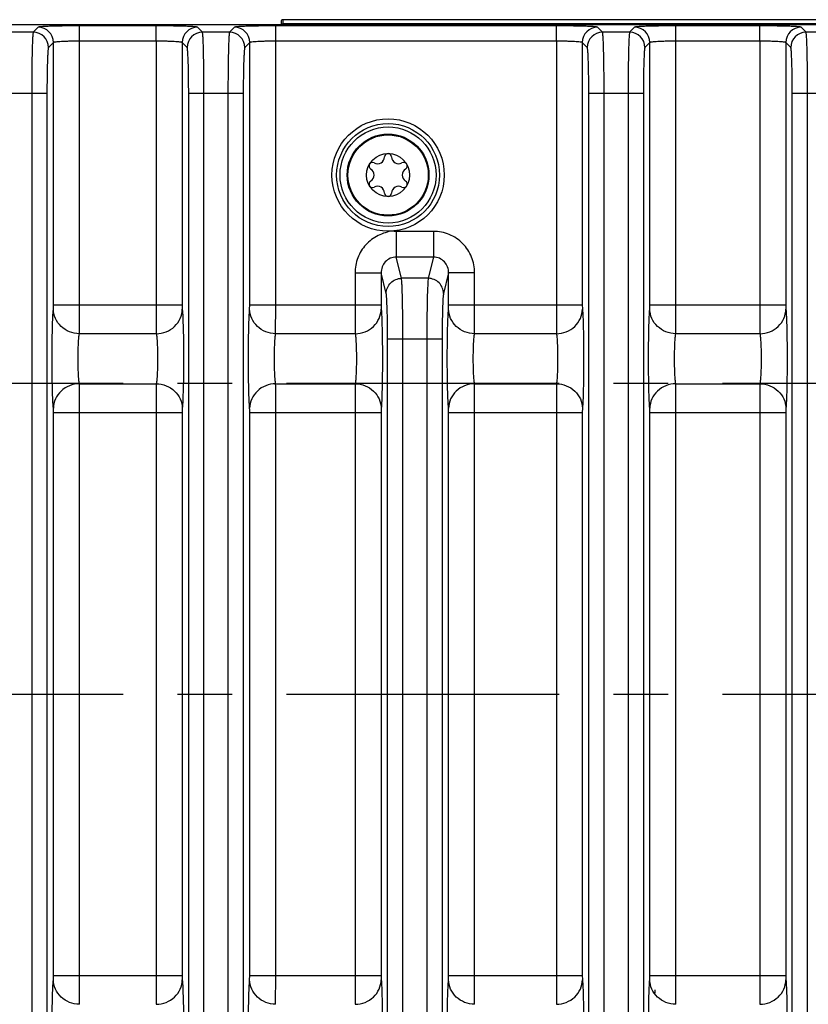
# Model space of a CAD drawing. Header units: inches. Extents: x 0 to 34, y 0 to 22.
# Tile 99 of 179: x 14.9 to 16.9, y 4 to 6.5. Entities that reach past the tile are written whole.
import ezdxf

# ---------------------------------------------------------------- set-up
doc = ezdxf.new("R2010")
doc.units = ezdxf.units.IN
doc.header["$LTSCALE"] = 1.87
doc.header["$MEASUREMENT"] = 0
doc.linetypes.add('CENTER', pattern=[0.6, 0.375, -0.075, 0.075, -0.075])
doc.layers.get('0').update_dxf_attribs({"linetype": 'CONTINUOUS'})
for name, color, linetype in [('02___PRT_ALL_AXES', 7, 'CONTINUOUS'), ('COSMETIC', 7, 'CONTINUOUS'), ('DIMENSIONS', 7, 'CONTINUOUS'), ('ECAD_733574_01_39_GP_TDSON_8_0_', 7, 'CONTINUOUS')]:
    doc.layers.add(name, color=color, linetype=linetype)
doc.styles.get("Standard").update_dxf_attribs({"font": 'txt', "width": 0.8})
doc.dimstyles.new('DIMSTYLE_2', dxfattribs={"dimtxt": 0.125, "dimasz": 0.18, "dimexe": 0.125, "dimexo": 0.0625, "dimgap": 0.0625, "dimtad": 0, "dimtih": 1, "dimtoh": 1, "dimzin": 4, "dimdsep": 46, "dimtxsty": 'STANDARD', "dimblk": '_FILLED', "dimblk1": '_FILLED', "dimblk2": '_FILLED', "dimcen": 0.09, "dimadec": 0, "dimazin": 0, "dimtp": 0.01, "dimtm": 0.01, "dimtfac": 1, "dimtofl": 0, "dimtmove": 0, "dimatfit": 3, "dimldrblk": '_FILLED', "dimfxl": 1, "dimtolj": 1, "dimtzin": 4, "dimarcsym": 0})

# ---------------------------------------------------------------- blocks, each defined once
blk = doc.blocks.new('_FILLED')
at = {"color": 0, "linetype": 'BYBLOCK'}
blk.add_solid([(0, 0), (-1, 0.174), (-1, -0.174)], dxfattribs=at)
blk = doc.blocks.new('*D17')
at = {"layer": 'DIMENSIONS', "color": 2, "linetype": 'CONTINUOUS'}
for p, q in [((11.5297, 4.5652), (11.5297, 0.6792)), ((24.4758, 3.0917), (24.4758, 0.6792)), ((11.5297, 0.8042), (17.2778, 0.8042)), ((24.4758, 0.8042), (18.7278, 0.8042))]:
    blk.add_line(p, q, dxfattribs=at)
at = {"layer": 'DIMENSIONS', "color": 2, "linetype": 'CONTINUOUS', "xscale": 0.18, "yscale": 0.18, "zscale": 0.18, "rotation": 180}
blk.add_blockref('_FILLED', (11.5297, 0.8042), dxfattribs=at)
at = {"layer": 'DIMENSIONS', "color": 2, "linetype": 'CONTINUOUS', "xscale": 0.18, "yscale": 0.18, "zscale": 0.18}
blk.add_blockref('_FILLED', (24.4758, 0.8042), dxfattribs=at)
at = {"layer": 'DIMENSIONS', "color": 2, "linetype": 'CONTINUOUS', "insert": (18.0028, 0.8667), "char_height": 0.125, "width": 1.325, "attachment_point": 2, "line_spacing_factor": 0.9}
blk.add_mtext('12.95{\\Ftxt.shx;\\W1.000000;\\H0.125000; }[328.8]', dxfattribs=at)

msp = doc.modelspace()

# ---------------------------------------------------------------- linework, layer by layer
at = {"color": 7, "linetype": 'CONTINUOUS'}
for p, q in [((12.6877, 6.5108), (24.3657, 6.5108)), ((15.5489, 6.5183), (15.5488, 6.5108)), ((15.5539, 6.5232), (15.5537, 6.5124)), ((24.365, 6.5124), (15.5537, 6.5124)), ((15.5537, 6.5124), (15.5537, 6.5109)), ((24.3758, 6.5232), (15.5539, 6.5232)), ((14.9111, 6.491), (14.8414, 6.491)), ((14.9239, 6.5038), (14.9111, 6.491)), ((15.0301, 6.468), (15.0301, 6.5073)), ((15.2276, 6.5073), (15.0301, 6.5073)), ((15.2276, 6.468), (15.2276, 6.5073)), ((15.3465, 6.491), (15.3338, 6.5038)), ((15.4163, 6.491), (15.3465, 6.491)), ((15.429, 6.5038), (15.4163, 6.491)), ((15.5352, 6.468), (15.5352, 6.5073)), ((16.2573, 6.5073), (15.5352, 6.5073)), ((16.2573, 6.468), (16.2573, 6.5073)), ((16.3762, 6.491), (16.3635, 6.5038)), ((16.446, 6.491), (16.3762, 6.491)), ((16.4587, 6.5038), (16.446, 6.491)), ((16.5649, 6.468), (16.5649, 6.5073)), ((16.7809, 6.5073), (16.5649, 6.5073)), ((16.7809, 6.468), (16.7809, 6.5073)), ((16.8999, 6.491), (16.8871, 6.5038)), ((16.9696, 6.491), (16.8999, 6.491)), ((14.9632, 6.4644), (14.9505, 6.4517)), ((14.9632, 5.7899), (14.9632, 6.4644)), ((15.0301, 5.7899), (15.0301, 6.468)), ((15.2276, 6.468), (15.0301, 6.468)), ((15.2276, 6.468), (15.2276, 5.7899)), ((15.2945, 6.4644), (15.2945, 5.7899)), ((15.3072, 6.4517), (15.2945, 6.4644)), ((15.4684, 6.4644), (15.4556, 6.4517)), ((15.4684, 5.7899), (15.4684, 6.4644)), ((15.5352, 5.7899), (15.5352, 6.468)), ((16.2573, 6.468), (15.5352, 6.468)), ((16.2573, 6.468), (16.2573, 5.7899)), ((16.3241, 6.4644), (16.3241, 5.7899)), ((16.3369, 6.4517), (16.3241, 6.4644)), ((16.498, 6.4644), (16.4853, 6.4517)), ((16.498, 5.7899), (16.498, 6.4644)), ((16.5649, 5.7899), (16.5649, 6.468)), ((16.7809, 6.468), (16.5649, 6.468)), ((16.7809, 6.468), (16.7809, 5.7899)), ((16.8478, 6.4644), (16.8478, 5.7899)), ((16.8605, 6.4517), (16.8478, 6.4644)), ((14.9465, 6.3336), (14.8061, 6.3336)), ((14.9072, 6.3336), (14.9072, 3.2438)), ((14.9465, 6.3336), (14.9465, 3.2438)), ((15.3112, 3.2438), (15.3112, 6.3336)), ((15.4516, 6.3336), (15.3112, 6.3336)), ((15.3505, 3.2438), (15.3505, 6.3336)), ((15.4123, 6.3336), (15.4123, 3.2438)), ((15.4516, 6.3336), (15.4516, 3.2438)), ((16.3409, 3.2438), (16.3409, 6.3336)), ((16.4813, 6.3336), (16.3409, 6.3336)), ((16.3802, 3.2438), (16.3802, 6.3336)), ((16.442, 6.3336), (16.442, 3.2438)), ((16.4813, 6.3336), (16.4813, 3.2438)), ((16.8645, 3.2438), (16.8645, 6.3336)), ((17.0049, 6.3336), (16.8645, 6.3336)), ((16.9038, 3.2438), (16.9038, 6.3336)), ((15.8452, 5.9788), (15.8452, 5.9125)), ((15.9412, 5.9788), (15.8452, 5.9788)), ((15.9412, 5.9788), (15.9412, 5.9125)), ((15.8588, 5.858), (15.8452, 5.9125)), ((15.9412, 5.9125), (15.8452, 5.9125)), ((15.9412, 5.9125), (15.9276, 5.858)), ((15.7394, 5.872), (15.7394, 5.7899)), ((15.7394, 5.872), (15.8063, 5.872)), ((15.8063, 5.872), (15.8063, 5.7899)), ((15.8194, 5.819), (15.8063, 5.872)), ((15.9276, 5.858), (15.8588, 5.858)), ((15.9802, 5.872), (15.967, 5.819)), ((15.9802, 5.7899), (15.9802, 5.872)), ((16.0471, 5.872), (15.9802, 5.872)), ((16.0471, 5.7899), (16.0471, 5.872)), ((14.963, 5.7788), (14.9632, 5.7899)), ((14.9632, 5.7899), (15.2945, 5.7899)), ((15.0298, 5.7156), (15.0301, 5.7899)), ((15.4681, 5.7788), (15.4684, 5.7899)), ((15.4684, 5.7899), (15.8063, 5.7899)), ((15.535, 5.7156), (15.5352, 5.7899)), ((15.9799, 5.7788), (15.9802, 5.7899)), ((15.9802, 5.7899), (16.3241, 5.7899)), ((16.0468, 5.7156), (16.0471, 5.7899)), ((16.4978, 5.7788), (16.498, 5.7899)), ((16.498, 5.7899), (16.8478, 5.7899)), ((16.5647, 5.7156), (16.5649, 5.7899)), ((15.2278, 5.7156), (15.0298, 5.7156)), ((15.7397, 5.7156), (15.535, 5.7156)), ((15.823, 3.8755), (15.823, 5.702)), ((15.823, 5.702), (15.9634, 5.702)), ((15.8623, 3.8755), (15.8623, 5.702)), ((15.9241, 5.702), (15.9241, 3.8755)), ((15.9634, 5.702), (15.9634, 3.8755)), ((16.2575, 5.7156), (16.0468, 5.7156)), ((16.7812, 5.7156), (16.5647, 5.7156)), ((15.0298, 5.5869), (15.2278, 5.5869)), ((15.2278, 5.5869), (15.2276, 5.5125)), ((15.535, 5.5869), (15.7397, 5.5869)), ((15.7397, 5.5869), (15.7394, 5.5125)), ((16.0468, 5.5869), (16.2575, 5.5869)), ((16.2575, 5.5869), (16.2573, 5.5125)), ((16.5647, 5.5869), (16.7812, 5.5869)), ((16.7812, 5.5869), (16.7809, 5.5125)), ((15.2947, 5.5237), (15.2945, 5.5125)), ((15.8065, 5.5237), (15.8063, 5.5125)), ((16.3244, 5.5237), (16.3241, 5.5125)), ((16.848, 5.5237), (16.8478, 5.5125)), ((14.9632, 4.0649), (14.9632, 5.5125)), ((14.9632, 5.5125), (15.2945, 5.5125)), ((15.0301, 4.0649), (15.0301, 5.5125)), ((15.2276, 5.5125), (15.2276, 4.0649)), ((15.2945, 5.5125), (15.2945, 4.0649)), ((15.4684, 4.0649), (15.4684, 5.5125)), ((15.4684, 5.5125), (15.8063, 5.5125)), ((15.5352, 4.0649), (15.5352, 5.5125)), ((15.7394, 5.5125), (15.7394, 4.0649)), ((15.8063, 5.5125), (15.8063, 4.0649)), ((15.9802, 4.0649), (15.9802, 5.5125)), ((15.9802, 5.5125), (16.3241, 5.5125)), ((16.0471, 4.0649), (16.0471, 5.5125)), ((16.2573, 5.5125), (16.2573, 4.0649)), ((16.3241, 5.5125), (16.3241, 4.0649)), ((16.498, 4.0649), (16.498, 5.5125)), ((16.498, 5.5125), (16.8478, 5.5125)), ((16.5649, 4.0649), (16.5649, 5.5125)), ((16.7809, 5.5125), (16.7809, 4.0649)), ((16.8478, 5.5125), (16.8478, 4.0649)), ((14.963, 4.0538), (14.9632, 4.0649)), ((14.9632, 4.0649), (15.2945, 4.0649)), ((15.0298, 3.9906), (15.0301, 4.0649)), ((15.4681, 4.0538), (15.4684, 4.0649)), ((15.4684, 4.0649), (15.8063, 4.0649)), ((15.535, 3.9906), (15.5352, 4.0649)), ((15.9799, 4.0538), (15.9802, 4.0649)), ((15.9802, 4.0649), (16.3241, 4.0649)), ((16.0468, 3.9906), (16.0471, 4.0649)), ((16.4978, 4.0538), (16.498, 4.0649)), ((16.498, 4.0649), (16.8478, 4.0649)), ((16.5647, 3.9906), (16.5649, 4.0649))]:
    msp.add_line(p, q, dxfattribs=at)
for radius in [0.1445, 0.1236, 0.1053, 0.1033, 0.0555]:
    msp.add_circle((15.8243, 6.1237), radius, dxfattribs=at)
for centre, radius, start, end in [((15.5539, 6.5182), 0.005, 89.996, 178.9951), ((15.5537, 6.5074), 0.005, 89.9984, 136.727), ((14.9111, 6.4516), 0.0394, 0.0842, 89.9158), ((14.9238, 6.4644), 0.0394, 0.0842, 89.9158), ((15.3339, 6.4644), 0.0394, 90.0842, 179.9158), ((15.3466, 6.4516), 0.0394, 90.0842, 179.9158), ((15.4162, 6.4516), 0.0394, 0.0842, 89.9158), ((15.429, 6.4644), 0.0394, 0.0842, 89.9158), ((16.3635, 6.4644), 0.0394, 90.0842, 179.9158), ((16.3763, 6.4516), 0.0394, 90.0842, 179.9158), ((16.4459, 6.4516), 0.0394, 0.0842, 89.9158), ((16.4586, 6.4644), 0.0394, 0.0842, 89.9158), ((16.8872, 6.4644), 0.0394, 90.0842, 179.9158), ((16.8999, 6.4516), 0.0394, 90.0842, 179.9158), ((15.7843, 6.1469), 0.00906, 61.6303, 238.3697), ((15.7972, 6.1708), 0.0181, 241.6303, 358.3697), ((15.8243, 6.17), 0.00906, 1.6303, 178.3697), ((15.8515, 6.1708), 0.0181, 181.6303, 298.3697), ((15.8644, 6.1469), 0.00906, 301.6303, 118.3697), ((15.77, 6.1237), 0.0181, 301.6303, 58.3697), ((15.8786, 6.1237), 0.0181, 121.6303, 238.3697), ((15.7843, 6.1006), 0.00906, 121.6303, 298.3697), ((15.8644, 6.1006), 0.00906, 241.6303, 58.3697), ((15.7972, 6.0767), 0.0181, 1.6303, 118.3697), ((15.8515, 6.0767), 0.0181, 61.6303, 178.3697), ((15.8243, 6.0775), 0.00906, 181.6303, 358.3697)]:
    msp.add_arc(centre, radius, start, end, dxfattribs=at)
for points, knots in [([(14.9111, 6.491), (14.9109, 6.4907), (14.9107, 6.4893), (14.9103, 6.4866), (14.9099, 6.4825), (14.9094, 6.4744), (14.9088, 6.4611), (14.9083, 6.4417), (14.9078, 6.4184), (14.9073, 6.3819), (14.9072, 6.3533), (14.9072, 6.3336)], [0, 0, 0, 0, 0.00833, 0.025579, 0.051709, 0.086556, 0.180987, 0.305506, 0.455459, 0.625426, 1, 1, 1, 1]), ([(15.0301, 6.5073), (15.0168, 6.5073), (14.9975, 6.5072), (14.9729, 6.5068), (14.9572, 6.5064), (14.9441, 6.5059), (14.9342, 6.5052), (14.928, 6.5048), (14.9251, 6.5042), (14.9241, 6.504), (14.9239, 6.5038)], [0, 0, 0, 0, 0.374347, 0.54421, 0.694075, 0.818534, 0.912958, 0.974027, 0.991399, 1, 1, 1, 1]), ([(15.3338, 6.5038), (15.3336, 6.504), (15.3326, 6.5042), (15.3297, 6.5048), (15.3235, 6.5052), (15.3136, 6.5059), (15.3005, 6.5064), (15.2848, 6.5068), (15.2602, 6.5072), (15.2408, 6.5073), (15.2276, 6.5073)], [0, 0, 0, 0, 0.0086, 0.025971, 0.087041, 0.181466, 0.305925, 0.455789, 0.62565, 1, 1, 1, 1]), ([(15.3505, 6.3336), (15.3505, 6.3533), (15.3504, 6.3819), (15.3499, 6.4184), (15.3494, 6.4417), (15.3489, 6.4611), (15.3483, 6.4744), (15.3478, 6.4825), (15.3474, 6.4866), (15.347, 6.4893), (15.3468, 6.4907), (15.3465, 6.491)], [0, 0, 0, 0, 0.374574, 0.544541, 0.694494, 0.819013, 0.913444, 0.948291, 0.974421, 0.99167, 1, 1, 1, 1]), ([(15.4163, 6.491), (15.416, 6.4907), (15.4158, 6.4893), (15.4154, 6.4866), (15.4151, 6.4825), (15.4145, 6.4744), (15.414, 6.4611), (15.4134, 6.4417), (15.4129, 6.4184), (15.4124, 6.3819), (15.4123, 6.3533), (15.4123, 6.3336)], [0, 0, 0, 0, 0.00833, 0.025579, 0.051709, 0.086556, 0.180987, 0.305506, 0.455459, 0.625426, 1, 1, 1, 1]), ([(15.5352, 6.5073), (15.522, 6.5073), (15.5027, 6.5072), (15.478, 6.5068), (15.4623, 6.5064), (15.4492, 6.5059), (15.4393, 6.5052), (15.4331, 6.5048), (15.4302, 6.5042), (15.4292, 6.504), (15.429, 6.5038)], [0, 0, 0, 0, 0.374347, 0.54421, 0.694075, 0.818534, 0.912958, 0.974027, 0.991399, 1, 1, 1, 1]), ([(16.3635, 6.5038), (16.3633, 6.504), (16.3623, 6.5042), (16.3594, 6.5048), (16.3532, 6.5052), (16.3433, 6.5059), (16.3302, 6.5064), (16.3145, 6.5068), (16.2898, 6.5072), (16.2705, 6.5073), (16.2573, 6.5073)], [0, 0, 0, 0, 0.0086, 0.025971, 0.087041, 0.181466, 0.305925, 0.455789, 0.62565, 1, 1, 1, 1]), ([(16.3802, 6.3336), (16.3802, 6.3533), (16.3801, 6.3819), (16.3796, 6.4184), (16.3791, 6.4417), (16.3785, 6.4611), (16.378, 6.4744), (16.3774, 6.4825), (16.3771, 6.4866), (16.3767, 6.4893), (16.3765, 6.4907), (16.3762, 6.491)], [0, 0, 0, 0, 0.374574, 0.544541, 0.694494, 0.819013, 0.913444, 0.948291, 0.974421, 0.99167, 1, 1, 1, 1]), ([(16.446, 6.491), (16.4457, 6.4907), (16.4455, 6.4893), (16.4451, 6.4866), (16.4447, 6.4825), (16.4442, 6.4744), (16.4436, 6.4611), (16.4431, 6.4417), (16.4426, 6.4184), (16.4421, 6.3819), (16.442, 6.3533), (16.442, 6.3336)], [0, 0, 0, 0, 0.00833, 0.025579, 0.051709, 0.086556, 0.180987, 0.305506, 0.455459, 0.625426, 1, 1, 1, 1]), ([(16.5649, 6.5073), (16.5517, 6.5073), (16.5323, 6.5072), (16.5077, 6.5068), (16.492, 6.5064), (16.4789, 6.5059), (16.469, 6.5052), (16.4628, 6.5048), (16.4599, 6.5042), (16.4589, 6.504), (16.4587, 6.5038)], [0, 0, 0, 0, 0.374347, 0.54421, 0.694075, 0.818534, 0.912958, 0.974027, 0.991399, 1, 1, 1, 1]), ([(16.8871, 6.5038), (16.8869, 6.504), (16.8859, 6.5042), (16.883, 6.5048), (16.8768, 6.5052), (16.8669, 6.5059), (16.8538, 6.5064), (16.8381, 6.5068), (16.8135, 6.5072), (16.7942, 6.5073), (16.7809, 6.5073)], [0, 0, 0, 0, 0.0086, 0.025971, 0.087041, 0.181466, 0.305925, 0.455789, 0.62565, 1, 1, 1, 1]), ([(16.9038, 6.3336), (16.9038, 6.3533), (16.9037, 6.3819), (16.9032, 6.4184), (16.9027, 6.4417), (16.9022, 6.4611), (16.9016, 6.4744), (16.9011, 6.4825), (16.9007, 6.4866), (16.9003, 6.4893), (16.9001, 6.4907), (16.8999, 6.491)], [0, 0, 0, 0, 0.374574, 0.544541, 0.694494, 0.819013, 0.913444, 0.948291, 0.974421, 0.99167, 1, 1, 1, 1]), ([(15.0301, 6.468), (15.0218, 6.468), (15.0096, 6.4679), (14.9941, 6.4674), (14.9842, 6.467), (14.976, 6.4665), (14.9696, 6.466), (14.9658, 6.4652), (14.9636, 6.4649), (14.9632, 6.4644)], [0, 0, 0, 0, 0.373652, 0.543197, 0.692801, 0.817102, 0.911543, 0.972946, 1, 1, 1, 1]), ([(15.2945, 6.4644), (15.2941, 6.4649), (15.2919, 6.4652), (15.2881, 6.466), (15.2817, 6.4665), (15.2735, 6.467), (15.2636, 6.4674), (15.2481, 6.4679), (15.2359, 6.468), (15.2276, 6.468)], [0, 0, 0, 0, 0.027055, 0.088463, 0.182905, 0.307206, 0.456809, 0.62635, 1, 1, 1, 1]), ([(15.5352, 6.468), (15.5269, 6.468), (15.5147, 6.4679), (15.4992, 6.4674), (15.4893, 6.467), (15.4811, 6.4665), (15.4747, 6.466), (15.471, 6.4652), (15.4687, 6.4649), (15.4684, 6.4644)], [0, 0, 0, 0, 0.373652, 0.543197, 0.692801, 0.817102, 0.911543, 0.972946, 1, 1, 1, 1]), ([(16.3241, 6.4644), (16.3238, 6.4649), (16.3215, 6.4652), (16.3178, 6.466), (16.3114, 6.4665), (16.3032, 6.467), (16.2933, 6.4674), (16.2778, 6.4679), (16.2656, 6.468), (16.2573, 6.468)], [0, 0, 0, 0, 0.027055, 0.088463, 0.182905, 0.307206, 0.456809, 0.62635, 1, 1, 1, 1]), ([(16.5649, 6.468), (16.5566, 6.468), (16.5444, 6.4679), (16.5289, 6.4674), (16.519, 6.467), (16.5108, 6.4665), (16.5044, 6.466), (16.5006, 6.4652), (16.4984, 6.4649), (16.498, 6.4644)], [0, 0, 0, 0, 0.373652, 0.543197, 0.692801, 0.817102, 0.911543, 0.972946, 1, 1, 1, 1]), ([(16.8478, 6.4644), (16.8474, 6.4649), (16.8452, 6.4652), (16.8414, 6.466), (16.835, 6.4665), (16.8268, 6.467), (16.8169, 6.4674), (16.8014, 6.4679), (16.7892, 6.468), (16.7809, 6.468)], [0, 0, 0, 0, 0.027055, 0.088463, 0.182905, 0.307206, 0.456809, 0.62635, 1, 1, 1, 1]), ([(14.9505, 6.4517), (14.9503, 6.4514), (14.95, 6.4504), (14.9496, 6.4484), (14.9493, 6.4453), (14.9487, 6.4392), (14.9482, 6.4292), (14.9476, 6.4147), (14.9471, 6.3972), (14.9466, 6.3698), (14.9465, 6.3484), (14.9465, 6.3336)], [0, 0, 0, 0, 0.008602, 0.025973, 0.052171, 0.087053, 0.181488, 0.305952, 0.455816, 0.625674, 1, 1, 1, 1]), ([(15.3112, 6.3336), (15.3112, 6.3484), (15.311, 6.3698), (15.3106, 6.3972), (15.3101, 6.4147), (15.3095, 6.4292), (15.309, 6.4392), (15.3084, 6.4453), (15.3081, 6.4484), (15.3077, 6.4504), (15.3074, 6.4514), (15.3072, 6.4517)], [0, 0, 0, 0, 0.374326, 0.544184, 0.694048, 0.818512, 0.912947, 0.947829, 0.974027, 0.991398, 1, 1, 1, 1]), ([(15.4556, 6.4517), (15.4554, 6.4514), (15.4551, 6.4504), (15.4547, 6.4484), (15.4544, 6.4453), (15.4539, 6.4392), (15.4533, 6.4292), (15.4527, 6.4147), (15.4523, 6.3972), (15.4518, 6.3698), (15.4516, 6.3484), (15.4516, 6.3336)], [0, 0, 0, 0, 0.008602, 0.025973, 0.052171, 0.087053, 0.181488, 0.305952, 0.455816, 0.625674, 1, 1, 1, 1]), ([(16.3409, 6.3336), (16.3409, 6.3484), (16.3407, 6.3698), (16.3402, 6.3972), (16.3398, 6.4147), (16.3392, 6.4292), (16.3386, 6.4392), (16.3381, 6.4453), (16.3378, 6.4484), (16.3374, 6.4504), (16.3371, 6.4514), (16.3369, 6.4517)], [0, 0, 0, 0, 0.374326, 0.544184, 0.694048, 0.818512, 0.912947, 0.947829, 0.974027, 0.991398, 1, 1, 1, 1]), ([(16.4853, 6.4517), (16.4851, 6.4514), (16.4848, 6.4504), (16.4844, 6.4484), (16.4841, 6.4453), (16.4835, 6.4392), (16.483, 6.4292), (16.4824, 6.4147), (16.4819, 6.3972), (16.4815, 6.3698), (16.4813, 6.3484), (16.4813, 6.3336)], [0, 0, 0, 0, 0.008602, 0.025973, 0.052171, 0.087053, 0.181488, 0.305952, 0.455816, 0.625674, 1, 1, 1, 1]), ([(16.8645, 6.3336), (16.8645, 6.3484), (16.8644, 6.3698), (16.8639, 6.3972), (16.8634, 6.4147), (16.8628, 6.4292), (16.8623, 6.4392), (16.8617, 6.4453), (16.8614, 6.4484), (16.861, 6.4504), (16.8607, 6.4514), (16.8605, 6.4517)], [0, 0, 0, 0, 0.374326, 0.544184, 0.694048, 0.818512, 0.912947, 0.947829, 0.974027, 0.991398, 1, 1, 1, 1]), ([(15.8363, 5.9795), (15.8297, 5.979), (15.8167, 5.9759), (15.7985, 5.9682), (15.7814, 5.9581), (15.7619, 5.9402), (15.7443, 5.9116), (15.7394, 5.8851), (15.7394, 5.872)], [0, 0, 0, 0, 0.12495, 0.250807, 0.375849, 0.50091, 0.750515, 1, 1, 1, 1]), ([(15.8452, 5.9788), (15.8437, 5.9788), (15.8407, 5.9785), (15.8377, 5.9791), (15.8363, 5.9795)], [0, 0, 0, 0, 0.499959, 1, 1, 1, 1]), ([(16.0471, 5.872), (16.0471, 5.8858), (16.0416, 5.9138), (16.0182, 5.9493), (15.983, 5.9732), (15.955, 5.9788), (15.9412, 5.9788)], [0, 0, 0, 0, 0.250076, 0.500052, 0.75, 1, 1, 1, 1]), ([(15.8452, 5.9125), (15.84, 5.9126), (15.8294, 5.9104), (15.8122, 5.8983), (15.8062, 5.8821), (15.8063, 5.872)], [0, 0, 0, 0, 0.254541, 0.508175, 1, 1, 1, 1]), ([(15.9802, 5.872), (15.9802, 5.8821), (15.9742, 5.8983), (15.957, 5.9104), (15.9464, 5.9126), (15.9412, 5.9125)], [0, 0, 0, 0, 0.491826, 0.745459, 1, 1, 1, 1]), ([(15.8194, 5.819), (15.8195, 5.8289), (15.828, 5.8496), (15.8488, 5.8579), (15.8588, 5.858)], [0, 0, 0, 0, 0.498388, 1, 1, 1, 1]), ([(15.8623, 5.702), (15.8623, 5.7204), (15.8622, 5.7548), (15.8615, 5.801), (15.8607, 5.8325), (15.8596, 5.85), (15.8592, 5.8558), (15.8588, 5.858)], [0, 0, 0, 0, 0.353541, 0.662219, 0.88714, 0.958813, 1, 1, 1, 1]), ([(15.9276, 5.858), (15.9273, 5.8558), (15.9268, 5.85), (15.9258, 5.8325), (15.9249, 5.801), (15.9242, 5.7548), (15.9241, 5.7204), (15.9241, 5.702)], [0, 0, 0, 0, 0.041187, 0.11286, 0.337781, 0.646459, 1, 1, 1, 1]), ([(15.967, 5.819), (15.9669, 5.8289), (15.9584, 5.8496), (15.9377, 5.8579), (15.9276, 5.858)], [0, 0, 0, 0, 0.498388, 1, 1, 1, 1]), ([(15.823, 5.702), (15.823, 5.7158), (15.8229, 5.7416), (15.8221, 5.7762), (15.8213, 5.7999), (15.8203, 5.813), (15.8198, 5.8174), (15.8194, 5.819)], [0, 0, 0, 0, 0.353418, 0.661995, 0.886901, 0.958644, 1, 1, 1, 1]), ([(15.967, 5.819), (15.9666, 5.8174), (15.9661, 5.813), (15.9651, 5.7999), (15.9643, 5.7762), (15.9636, 5.7416), (15.9634, 5.7158), (15.9634, 5.702)], [0, 0, 0, 0, 0.041356, 0.113099, 0.338005, 0.646582, 1, 1, 1, 1]), ([(14.963, 5.5237), (14.9623, 5.5302), (14.9615, 5.5466), (14.9601, 5.5892), (14.9596, 5.6512), (14.9601, 5.7133), (14.9615, 5.7558), (14.9623, 5.7723), (14.963, 5.7788)], [0, 0, 0, 0, 0.076842, 0.193551, 0.5, 0.806448, 0.923156, 1, 1, 1, 1]), ([(15.0298, 5.7156), (15.0212, 5.7157), (15.0039, 5.7191), (14.9818, 5.7331), (14.9668, 5.7539), (14.9631, 5.7706), (14.963, 5.7788)], [0, 0, 0, 0, 0.256111, 0.509215, 0.756946, 1, 1, 1, 1]), ([(15.2276, 5.7899), (15.2276, 5.782), (15.2276, 5.7572), (15.2276, 5.7324), (15.2278, 5.7156)], [0, 0, 0, 0, 0.321754, 1, 1, 1, 1]), ([(15.2278, 5.7156), (15.2365, 5.7157), (15.2538, 5.7191), (15.2759, 5.733), (15.2909, 5.7539), (15.2946, 5.7706), (15.2947, 5.7788)], [0, 0, 0, 0, 0.256111, 0.509215, 0.756946, 1, 1, 1, 1]), ([(15.2945, 5.7899), (15.2945, 5.7887), (15.2945, 5.785), (15.2945, 5.7813), (15.2947, 5.7788)], [0, 0, 0, 0, 0.321679, 1, 1, 1, 1]), ([(15.2947, 5.7788), (15.2954, 5.7723), (15.2962, 5.7558), (15.2976, 5.7133), (15.2981, 5.6512), (15.2976, 5.5892), (15.2962, 5.5466), (15.2954, 5.5302), (15.2947, 5.5237)], [0, 0, 0, 0, 0.076843, 0.193553, 0.5, 0.806449, 0.923157, 1, 1, 1, 1]), ([(15.4681, 5.5237), (15.4674, 5.5302), (15.4666, 5.5466), (15.4652, 5.5892), (15.4647, 5.6512), (15.4652, 5.7133), (15.4666, 5.7558), (15.4674, 5.7723), (15.4681, 5.7788)], [0, 0, 0, 0, 0.076842, 0.193551, 0.5, 0.806448, 0.923156, 1, 1, 1, 1]), ([(15.535, 5.7156), (15.5263, 5.7157), (15.509, 5.7191), (15.487, 5.7331), (15.4719, 5.7539), (15.4682, 5.7706), (15.4681, 5.7788)], [0, 0, 0, 0, 0.256111, 0.509215, 0.756946, 1, 1, 1, 1]), ([(15.7394, 5.7899), (15.7394, 5.782), (15.7394, 5.7572), (15.7394, 5.7324), (15.7397, 5.7156)], [0, 0, 0, 0, 0.321754, 1, 1, 1, 1]), ([(15.7397, 5.7156), (15.7483, 5.7157), (15.7656, 5.7191), (15.7877, 5.733), (15.8027, 5.7539), (15.8064, 5.7706), (15.8065, 5.7788)], [0, 0, 0, 0, 0.256111, 0.509215, 0.756946, 1, 1, 1, 1]), ([(15.8063, 5.7899), (15.8063, 5.7887), (15.8063, 5.785), (15.8063, 5.7813), (15.8065, 5.7788)], [0, 0, 0, 0, 0.321679, 1, 1, 1, 1]), ([(15.8065, 5.7788), (15.8072, 5.7723), (15.8081, 5.7558), (15.8094, 5.7133), (15.8099, 5.6512), (15.8094, 5.5892), (15.8081, 5.5466), (15.8072, 5.5302), (15.8065, 5.5237)], [0, 0, 0, 0, 0.076843, 0.193553, 0.5, 0.806449, 0.923157, 1, 1, 1, 1]), ([(15.9799, 5.5237), (15.9792, 5.5302), (15.9784, 5.5466), (15.977, 5.5892), (15.9765, 5.6512), (15.977, 5.7133), (15.9784, 5.7558), (15.9792, 5.7723), (15.9799, 5.7788)], [0, 0, 0, 0, 0.076842, 0.193551, 0.5, 0.806448, 0.923156, 1, 1, 1, 1]), ([(16.0468, 5.7156), (16.0381, 5.7157), (16.0208, 5.7191), (15.9988, 5.7331), (15.9837, 5.7539), (15.98, 5.7706), (15.9799, 5.7788)], [0, 0, 0, 0, 0.256111, 0.509215, 0.756946, 1, 1, 1, 1]), ([(16.2573, 5.7899), (16.2573, 5.782), (16.2573, 5.7572), (16.2573, 5.7324), (16.2575, 5.7156)], [0, 0, 0, 0, 0.321754, 1, 1, 1, 1]), ([(16.2575, 5.7156), (16.2662, 5.7157), (16.2835, 5.7191), (16.3055, 5.733), (16.3206, 5.7539), (16.3243, 5.7706), (16.3244, 5.7788)], [0, 0, 0, 0, 0.256111, 0.509215, 0.756946, 1, 1, 1, 1]), ([(16.3241, 5.7899), (16.3241, 5.7887), (16.3242, 5.785), (16.3242, 5.7813), (16.3244, 5.7788)], [0, 0, 0, 0, 0.321679, 1, 1, 1, 1]), ([(16.3244, 5.7788), (16.3251, 5.7723), (16.3259, 5.7558), (16.3273, 5.7133), (16.3278, 5.6512), (16.3273, 5.5892), (16.3259, 5.5466), (16.3251, 5.5302), (16.3244, 5.5237)], [0, 0, 0, 0, 0.076843, 0.193553, 0.5, 0.806449, 0.923157, 1, 1, 1, 1]), ([(16.4978, 5.5237), (16.4971, 5.5302), (16.4963, 5.5466), (16.4949, 5.5892), (16.4944, 5.6512), (16.4949, 5.7133), (16.4963, 5.7558), (16.4971, 5.7723), (16.4978, 5.7788)], [0, 0, 0, 0, 0.076842, 0.193551, 0.5, 0.806448, 0.923156, 1, 1, 1, 1]), ([(16.5647, 5.7156), (16.556, 5.7157), (16.5387, 5.7191), (16.5166, 5.7331), (16.5016, 5.7539), (16.4979, 5.7706), (16.4978, 5.7788)], [0, 0, 0, 0, 0.256111, 0.509215, 0.756946, 1, 1, 1, 1]), ([(16.7809, 5.7899), (16.7809, 5.782), (16.7809, 5.7572), (16.7809, 5.7324), (16.7812, 5.7156)], [0, 0, 0, 0, 0.321754, 1, 1, 1, 1]), ([(16.7812, 5.7156), (16.7898, 5.7157), (16.8071, 5.7191), (16.8292, 5.733), (16.8442, 5.7539), (16.8479, 5.7706), (16.848, 5.7788)], [0, 0, 0, 0, 0.256111, 0.509215, 0.756946, 1, 1, 1, 1]), ([(16.8478, 5.7899), (16.8478, 5.7887), (16.8478, 5.785), (16.8478, 5.7813), (16.848, 5.7788)], [0, 0, 0, 0, 0.321679, 1, 1, 1, 1]), ([(16.848, 5.7788), (16.8487, 5.7723), (16.8495, 5.7558), (16.8509, 5.7133), (16.8514, 5.6512), (16.8509, 5.5892), (16.8495, 5.5466), (16.8487, 5.5302), (16.848, 5.5237)], [0, 0, 0, 0, 0.076843, 0.193553, 0.5, 0.806449, 0.923157, 1, 1, 1, 1]), ([(15.0298, 5.5869), (15.0292, 5.5901), (15.0283, 5.5984), (15.027, 5.6199), (15.0265, 5.6512), (15.027, 5.6826), (15.0283, 5.7041), (15.0292, 5.7124), (15.0298, 5.7156)], [0, 0, 0, 0, 0.077139, 0.193817, 0.499992, 0.806172, 0.922853, 1, 1, 1, 1]), ([(15.2278, 5.7156), (15.2285, 5.7124), (15.2294, 5.7041), (15.2307, 5.6826), (15.2312, 5.6512), (15.2307, 5.6199), (15.2294, 5.5984), (15.2285, 5.5901), (15.2278, 5.5869)], [0, 0, 0, 0, 0.077148, 0.193831, 0.500012, 0.806186, 0.922862, 1, 1, 1, 1]), ([(15.535, 5.5869), (15.5343, 5.5901), (15.5335, 5.5984), (15.5321, 5.6199), (15.5316, 5.6512), (15.5321, 5.6826), (15.5335, 5.7041), (15.5343, 5.7124), (15.535, 5.7156)], [0, 0, 0, 0, 0.077139, 0.193817, 0.499992, 0.806172, 0.922853, 1, 1, 1, 1]), ([(15.7397, 5.7156), (15.7403, 5.7124), (15.7412, 5.7041), (15.7425, 5.6826), (15.743, 5.6512), (15.7425, 5.6199), (15.7412, 5.5984), (15.7403, 5.5901), (15.7397, 5.5869)], [0, 0, 0, 0, 0.077148, 0.193831, 0.500012, 0.806186, 0.922862, 1, 1, 1, 1]), ([(16.0468, 5.5869), (16.0461, 5.5901), (16.0453, 5.5984), (16.0439, 5.6199), (16.0434, 5.6512), (16.0439, 5.6826), (16.0453, 5.7041), (16.0461, 5.7124), (16.0468, 5.7156)], [0, 0, 0, 0, 0.077139, 0.193817, 0.499992, 0.806172, 0.922853, 1, 1, 1, 1]), ([(16.2575, 5.7156), (16.2582, 5.7124), (16.259, 5.7041), (16.2604, 5.6826), (16.2609, 5.6512), (16.2604, 5.6199), (16.259, 5.5984), (16.2582, 5.5901), (16.2575, 5.5869)], [0, 0, 0, 0, 0.077148, 0.193831, 0.500012, 0.806186, 0.922862, 1, 1, 1, 1]), ([(16.5647, 5.5869), (16.564, 5.5901), (16.5631, 5.5984), (16.5618, 5.6199), (16.5613, 5.6512), (16.5618, 5.6826), (16.5631, 5.7041), (16.564, 5.7124), (16.5647, 5.7156)], [0, 0, 0, 0, 0.077139, 0.193817, 0.499992, 0.806172, 0.922853, 1, 1, 1, 1]), ([(16.7812, 5.7156), (16.7818, 5.7124), (16.7827, 5.7041), (16.784, 5.6826), (16.7845, 5.6512), (16.784, 5.6199), (16.7827, 5.5984), (16.7818, 5.5901), (16.7812, 5.5869)], [0, 0, 0, 0, 0.077148, 0.193831, 0.500012, 0.806186, 0.922862, 1, 1, 1, 1]), ([(15.0298, 5.5869), (15.0212, 5.5868), (15.0039, 5.5834), (14.9818, 5.5694), (14.9668, 5.5486), (14.9631, 5.5319), (14.963, 5.5237)], [0, 0, 0, 0, 0.256111, 0.509215, 0.756946, 1, 1, 1, 1]), ([(15.0301, 5.5125), (15.0301, 5.5205), (15.0301, 5.5453), (15.0301, 5.5701), (15.0298, 5.5869)], [0, 0, 0, 0, 0.321747, 1, 1, 1, 1]), ([(15.2278, 5.5869), (15.2365, 5.5868), (15.2538, 5.5834), (15.2759, 5.5694), (15.2909, 5.5486), (15.2946, 5.5319), (15.2947, 5.5237)], [0, 0, 0, 0, 0.256111, 0.509215, 0.756946, 1, 1, 1, 1]), ([(15.535, 5.5869), (15.5263, 5.5868), (15.509, 5.5834), (15.487, 5.5694), (15.4719, 5.5486), (15.4682, 5.5319), (15.4681, 5.5237)], [0, 0, 0, 0, 0.256111, 0.509215, 0.756946, 1, 1, 1, 1]), ([(15.5352, 5.5125), (15.5352, 5.5205), (15.5352, 5.5453), (15.5352, 5.5701), (15.535, 5.5869)], [0, 0, 0, 0, 0.321747, 1, 1, 1, 1]), ([(15.7397, 5.5869), (15.7483, 5.5868), (15.7656, 5.5834), (15.7877, 5.5694), (15.8027, 5.5486), (15.8064, 5.5319), (15.8065, 5.5237)], [0, 0, 0, 0, 0.256111, 0.509215, 0.756946, 1, 1, 1, 1]), ([(16.0468, 5.5869), (16.0381, 5.5868), (16.0208, 5.5834), (15.9988, 5.5694), (15.9837, 5.5486), (15.98, 5.5319), (15.9799, 5.5237)], [0, 0, 0, 0, 0.256111, 0.509215, 0.756946, 1, 1, 1, 1]), ([(16.0471, 5.5125), (16.0471, 5.5205), (16.047, 5.5453), (16.047, 5.5701), (16.0468, 5.5869)], [0, 0, 0, 0, 0.321747, 1, 1, 1, 1]), ([(16.2575, 5.5869), (16.2662, 5.5868), (16.2835, 5.5834), (16.3055, 5.5694), (16.3206, 5.5486), (16.3243, 5.5319), (16.3244, 5.5237)], [0, 0, 0, 0, 0.256111, 0.509215, 0.756946, 1, 1, 1, 1]), ([(16.5647, 5.5869), (16.556, 5.5868), (16.5387, 5.5834), (16.5166, 5.5694), (16.5016, 5.5486), (16.4979, 5.5319), (16.4978, 5.5237)], [0, 0, 0, 0, 0.256111, 0.509215, 0.756946, 1, 1, 1, 1]), ([(16.5649, 5.5125), (16.5649, 5.5205), (16.5649, 5.5453), (16.5649, 5.5701), (16.5647, 5.5869)], [0, 0, 0, 0, 0.321747, 1, 1, 1, 1]), ([(16.7812, 5.5869), (16.7898, 5.5868), (16.8071, 5.5834), (16.8292, 5.5694), (16.8442, 5.5486), (16.8479, 5.5319), (16.848, 5.5237)], [0, 0, 0, 0, 0.256111, 0.509215, 0.756946, 1, 1, 1, 1]), ([(14.9632, 5.5125), (14.9632, 5.5137), (14.9632, 5.5174), (14.9632, 5.5212), (14.963, 5.5237)], [0, 0, 0, 0, 0.321679, 1, 1, 1, 1]), ([(15.4684, 5.5125), (15.4684, 5.5137), (15.4683, 5.5174), (15.4683, 5.5212), (15.4681, 5.5237)], [0, 0, 0, 0, 0.321679, 1, 1, 1, 1]), ([(15.9802, 5.5125), (15.9802, 5.5137), (15.9801, 5.5174), (15.9801, 5.5212), (15.9799, 5.5237)], [0, 0, 0, 0, 0.321679, 1, 1, 1, 1]), ([(16.498, 5.5125), (16.498, 5.5137), (16.498, 5.5174), (16.498, 5.5212), (16.4978, 5.5237)], [0, 0, 0, 0, 0.321679, 1, 1, 1, 1]), ([(14.963, 3.7987), (14.9623, 3.8052), (14.9615, 3.8216), (14.9601, 3.8642), (14.9596, 3.9262), (14.9601, 3.9883), (14.9615, 4.0308), (14.9623, 4.0473), (14.963, 4.0538)], [0, 0, 0, 0, 0.076842, 0.193551, 0.5, 0.806448, 0.923156, 1, 1, 1, 1]), ([(15.0298, 3.9906), (15.0212, 3.9907), (15.0039, 3.9941), (14.9818, 4.0081), (14.9668, 4.0289), (14.9631, 4.0456), (14.963, 4.0538)], [0, 0, 0, 0, 0.256111, 0.509215, 0.756946, 1, 1, 1, 1]), ([(15.2276, 4.0649), (15.2276, 4.057), (15.2276, 4.0322), (15.2276, 4.0074), (15.2278, 3.9906)], [0, 0, 0, 0, 0.321754, 1, 1, 1, 1]), ([(15.2278, 3.9906), (15.2365, 3.9907), (15.2538, 3.9941), (15.2759, 4.008), (15.2909, 4.0289), (15.2946, 4.0456), (15.2947, 4.0538)], [0, 0, 0, 0, 0.256111, 0.509215, 0.756946, 1, 1, 1, 1]), ([(15.2945, 4.0649), (15.2945, 4.0637), (15.2945, 4.06), (15.2945, 4.0563), (15.2947, 4.0538)], [0, 0, 0, 0, 0.321679, 1, 1, 1, 1]), ([(15.2947, 4.0538), (15.2954, 4.0473), (15.2962, 4.0308), (15.2976, 3.9883), (15.2981, 3.9262), (15.2976, 3.8642), (15.2962, 3.8216), (15.2954, 3.8052), (15.2947, 3.7987)], [0, 0, 0, 0, 0.076843, 0.193553, 0.5, 0.806449, 0.923157, 1, 1, 1, 1]), ([(15.4681, 3.7987), (15.4674, 3.8052), (15.4666, 3.8216), (15.4652, 3.8642), (15.4647, 3.9262), (15.4652, 3.9883), (15.4666, 4.0308), (15.4674, 4.0473), (15.4681, 4.0538)], [0, 0, 0, 0, 0.076842, 0.193551, 0.5, 0.806448, 0.923156, 1, 1, 1, 1]), ([(15.535, 3.9906), (15.5263, 3.9907), (15.509, 3.9941), (15.487, 4.0081), (15.4719, 4.0289), (15.4682, 4.0456), (15.4681, 4.0538)], [0, 0, 0, 0, 0.256111, 0.509215, 0.756946, 1, 1, 1, 1]), ([(15.7394, 4.0649), (15.7394, 4.057), (15.7394, 4.0322), (15.7394, 4.0074), (15.7397, 3.9906)], [0, 0, 0, 0, 0.321754, 1, 1, 1, 1]), ([(15.7397, 3.9906), (15.7483, 3.9907), (15.7656, 3.9941), (15.7877, 4.008), (15.8027, 4.0289), (15.8064, 4.0456), (15.8065, 4.0538)], [0, 0, 0, 0, 0.256111, 0.509215, 0.756946, 1, 1, 1, 1]), ([(15.8063, 4.0649), (15.8063, 4.0637), (15.8063, 4.06), (15.8063, 4.0563), (15.8065, 4.0538)], [0, 0, 0, 0, 0.321679, 1, 1, 1, 1]), ([(15.8065, 4.0538), (15.8072, 4.0473), (15.8081, 4.0308), (15.8094, 3.9883), (15.8099, 3.9262), (15.8094, 3.8642), (15.8081, 3.8216), (15.8072, 3.8052), (15.8065, 3.7987)], [0, 0, 0, 0, 0.076843, 0.193553, 0.5, 0.806449, 0.923157, 1, 1, 1, 1]), ([(15.9799, 3.7987), (15.9792, 3.8052), (15.9784, 3.8216), (15.977, 3.8642), (15.9765, 3.9262), (15.977, 3.9883), (15.9784, 4.0308), (15.9792, 4.0473), (15.9799, 4.0538)], [0, 0, 0, 0, 0.076842, 0.193551, 0.5, 0.806448, 0.923156, 1, 1, 1, 1]), ([(16.0468, 3.9906), (16.0381, 3.9907), (16.0208, 3.9941), (15.9988, 4.0081), (15.9837, 4.0289), (15.98, 4.0456), (15.9799, 4.0538)], [0, 0, 0, 0, 0.256111, 0.509215, 0.756946, 1, 1, 1, 1]), ([(16.2573, 4.0649), (16.2573, 4.057), (16.2573, 4.0322), (16.2573, 4.0074), (16.2575, 3.9906)], [0, 0, 0, 0, 0.321754, 1, 1, 1, 1]), ([(16.2575, 3.9906), (16.2662, 3.9907), (16.2835, 3.9941), (16.3055, 4.008), (16.3206, 4.0289), (16.3243, 4.0456), (16.3244, 4.0538)], [0, 0, 0, 0, 0.256111, 0.509215, 0.756946, 1, 1, 1, 1]), ([(16.3241, 4.0649), (16.3241, 4.0637), (16.3242, 4.06), (16.3242, 4.0563), (16.3244, 4.0538)], [0, 0, 0, 0, 0.321679, 1, 1, 1, 1]), ([(16.3244, 4.0538), (16.3251, 4.0473), (16.3259, 4.0308), (16.3273, 3.9883), (16.3278, 3.9262), (16.3273, 3.8642), (16.3259, 3.8216), (16.3251, 3.8052), (16.3244, 3.7987)], [0, 0, 0, 0, 0.076843, 0.193553, 0.5, 0.806449, 0.923157, 1, 1, 1, 1]), ([(16.4978, 3.7987), (16.4971, 3.8052), (16.4963, 3.8216), (16.4949, 3.8642), (16.4944, 3.9262), (16.4949, 3.9883), (16.4963, 4.0308), (16.4971, 4.0473), (16.4978, 4.0538)], [0, 0, 0, 0, 0.076842, 0.193551, 0.5, 0.806448, 0.923156, 1, 1, 1, 1]), ([(16.5647, 3.9906), (16.556, 3.9907), (16.5387, 3.9941), (16.5166, 4.0081), (16.5016, 4.0289), (16.4979, 4.0456), (16.4978, 4.0538)], [0, 0, 0, 0, 0.256111, 0.509215, 0.756946, 1, 1, 1, 1]), ([(16.7809, 4.0649), (16.7809, 4.057), (16.7809, 4.0322), (16.7809, 4.0074), (16.7812, 3.9906)], [0, 0, 0, 0, 0.321754, 1, 1, 1, 1]), ([(16.7812, 3.9906), (16.7898, 3.9907), (16.8071, 3.9941), (16.8292, 4.008), (16.8442, 4.0289), (16.8479, 4.0456), (16.848, 4.0538)], [0, 0, 0, 0, 0.256111, 0.509215, 0.756946, 1, 1, 1, 1]), ([(16.8478, 4.0649), (16.8478, 4.0637), (16.8478, 4.06), (16.8478, 4.0563), (16.848, 4.0538)], [0, 0, 0, 0, 0.321679, 1, 1, 1, 1]), ([(16.848, 4.0538), (16.8487, 4.0473), (16.8495, 4.0308), (16.8509, 3.9883), (16.8514, 3.9262), (16.8509, 3.8642), (16.8495, 3.8216), (16.8487, 3.8052), (16.848, 3.7987)], [0, 0, 0, 0, 0.076843, 0.193553, 0.5, 0.806449, 0.923157, 1, 1, 1, 1])]:
    msp.add_open_spline(points, degree=3, knots=knots, dxfattribs=at)
at = {"layer": '02___PRT_ALL_AXES', "color": 7, "linetype": 'CENTER'}
for p, q in [((14.441, 5.5887), (18.8751, 5.5887)), ((14.441, 4.7887), (18.8751, 4.7887))]:
    msp.add_line(p, q, dxfattribs=at)
at = {"layer": 'COSMETIC', "color": 7, "linetype": 'CONTINUOUS'}
msp.add_circle((15.8243, 6.1237), 0.1323, dxfattribs=at)
at = {"layer": 'ECAD_733574_01_39_GP_TDSON_8_0_', "color": 7, "linetype": 'CONTINUOUS'}
msp.add_line((16.5109, 4.0275), (16.5109, 4.0197), dxfattribs=at)

# ---------------------------------------------------------------- dimensions: what is measured, and where the dimension line sits
at = {"layer": 'DIMENSIONS', "color": 2, "linetype": 'CONTINUOUS'}
dim = msp.add_linear_dim(base=(24.4758, 0.8042), p1=(11.5297, 4.6277), p2=(24.4758, 3.1542), dimstyle='DIMSTYLE_2', dxfattribs=at)
dim.commit()
dim.dimension.update_dxf_attribs({"geometry": '*D17', "text_midpoint": (18.0028, 0.8042), "dimtype": 160})

doc.saveas('drawing.dxf')
